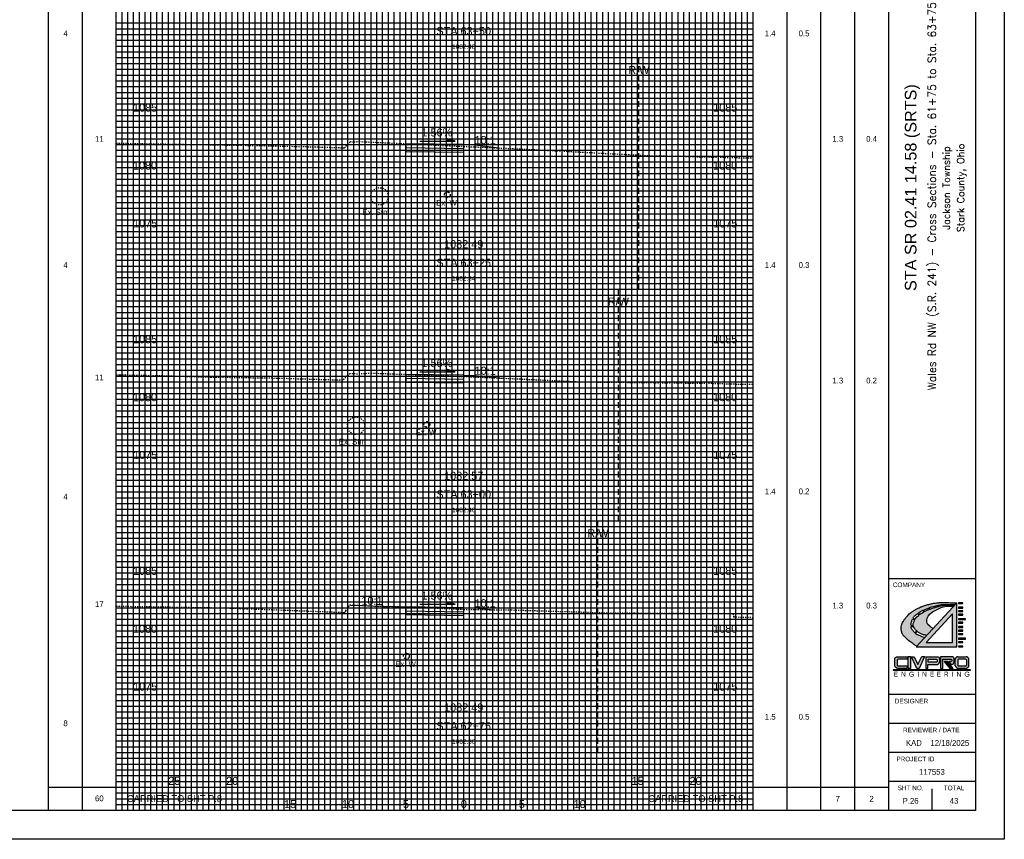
# Model space of a CAD drawing. Header units: feet. Extents: x 510 to 680, y 140 to 250.
# Tile 2 of 3: x 595 to 680, y 140 to 211. Entities that reach past the tile are written whole.
import ezdxf
from ezdxf.enums import TextEntityAlignment as Align

# ---------------------------------------------------------------- set-up
doc = ezdxf.new("R2010")
doc.units = ezdxf.units.FT
doc.header["$MEASUREMENT"] = 0
for name, pattern in [('CENTER2', [1.125, 0.75, -0.125, 0.125, -0.125]), ('DASHED', [0.75, 0.5, -0.25]), ('DASHED2', [0.375, 0.25, -0.125]), ('DGN Style 4', [0.027369, 0.013684, -0.006842, 0, -0.006842]), ('OhDOT_USTN2', [0.11, 0.069, -0.041]), ('OhDOT_USTN5', [0.11, 0.055, -0.055]), ('waterex', [0])]:
    doc.linetypes.add(name, pattern=pattern)
for name, color, linetype in [('CL_P_Construction', 7, 'DGN Style 4'), ('DR_X_Storm_Sewer', 151, 'OhDOT_USTN5'), ('SH_Border', 7, 'Continuous'), ('SH_Data', 7, 'Continuous'), ('SH_Text', 7, 'Continuous'), ('SHT_LOGO_BLACK', 7, 'Continuous'), ('SHT_LOGO_BLUE', 160, 'Continuous'), ('SHT_LOGO_GREY', 9, 'Continuous'), ('UT_X_Water', 133, 'waterex'), ('XS_P_Annotation', 7, 'Continuous'), ('XS_P_Finished_Grade', 3, 'Continuous'), ('XS_P_Pavt_Surface', 251, 'Continuous'), ('XS_P_Subgrade', 4, 'Continuous'), ('XS_P_Text_Info', 7, 'Continuous'), ('XS_X_Ground_Line', 3, 'OhDOT_USTN2')]:
    doc.layers.add(name, color=color, linetype=linetype)
doc.layers.add('RW_X_Right_of_Way', color=7, linetype='Continuous', lineweight=25)
doc.layers.add('SH_Major_Grid_Line', color=254, linetype='Continuous', transparency=0.3)
doc.layers.add('SH_Minor_Grid_Line', color=252, linetype='Continuous', transparency=0.5)
doc.styles.add('Font32', font='simplex.shx', dxfattribs={"width": 0.85})
doc.styles.add('OHDOTSymbols', font='arial.ttf')
doc.styles.add('Slanted-Normal', font='font31.shx', dxfattribs={"height": 0.12})
doc.styles.add('Straight-Normal', font='font30.shx', dxfattribs={"height": 0.1})
doc.styles.add('Straight-Sub Title', font='font30.shx', dxfattribs={"height": 0.17})

msp = doc.modelspace()

# ---------------------------------------------------------------- hatches: boundary and pattern name
at = {"layer": 'SHT_LOGO_BLACK', "linetype": 'Continuous'}
h = msp.add_hatch(color=256, dxfattribs=at)
h.dxf.hatch_style = 1
h.paths.add_polyline_path([(672.243, 158.193, -0.010054), (672.218, 158.216), (672.378, 158.385, 0.071883), (672.43, 158.342, 0.006066), (672.651, 158.213, 0.061249), (672.904, 158.108, 0.038297), (673.201, 158.05), (673.738, 158.63), (673.546, 158.746), (673.463, 158.85), (673.303, 159), (673.246, 159.104), (673.209, 159.212), (673.215, 159.347), (673.24, 159.528), (673.323, 159.714), (673.479, 159.901), (673.691, 160.066), (673.924, 160.201), (674.209, 160.351), (674.436, 160.449), (674.623, 160.506), (674.928, 160.558), (675.358, 160.558), (675.518, 160.555), (675.598, 160.641, -0.000418), (675.372, 160.642, -0.000949), (675.252, 160.643, -0.000351), (674.905, 160.646, 0.00107), (674.791, 160.647, 0.017555), (674.651, 160.643, 0.017743), (674.512, 160.629, 0.003592), (674.495, 160.627), (674.477, 160.708, -0.000594), (674.546, 160.708, 0.000026), (674.804, 160.708, 0.000048), (675.186, 160.708, 0.000037), (675.659, 160.708), (675.785, 160.844, 0.003624), (675.418, 160.865, 0.007413), (675.237, 160.87, 0.000904), (674.646, 160.88, 0.00451), (674.527, 160.88, 0.019073), (674.203, 160.867, 0.017331), (673.849, 160.826, 0.019514), (673.565, 160.772, 0.015338), (673.21, 160.678, 0.012204), (672.868, 160.567, 0.017423), (672.634, 160.475, 0.014015), (672.467, 160.398, 0.009535), (672.228, 160.273, 0.020378), (671.954, 160.108, 0.02598), (671.752, 159.959, 0.027565), (671.615, 159.833, 0.018891), (671.433, 159.631, 0.020789), (671.284, 159.438, 0.020828), (671.152, 159.234, 0.034599), (671.078, 159.085, 0.032145), (671.02, 158.915, 0.062269), (670.989, 158.696, 0.050433), (671.012, 158.424, 0.025118), (671.057, 158.237, 0.057831), (671.09, 158.159, 0.025804), (671.158, 158.053, 0.04348), (671.207, 157.996, 0.002738), (671.294, 157.91, 0.002118), (671.409, 157.801, 0.001598), (671.597, 157.625, 0.006576), (671.643, 157.583, 0.02396), (671.658, 157.571, 0.001113), (671.986, 157.334, 0.009085), (672.11, 157.247, 0.004888), (672.328, 157.105), (673.034, 157.869, -0.03184), (672.886, 157.889, -0.071165), (672.736, 157.943, -0.016789), (672.615, 158.012, 0.028454), (672.543, 158.051, 0.063363), (672.388, 158.101, -0.076313)])
h.paths.add_polyline_path([(672.082, 158.372, 0.001596), (672.009, 158.461, 0.003876), (671.938, 158.546, -0.008255), (671.879, 158.618, -0.047245), (671.847, 158.754, -0.011737), (671.841, 158.805), (672.054, 158.826, 0.028633), (672.085, 158.735, 0.056422), (672.124, 158.663, 0.018655), (672.187, 158.579, 0.019312), (672.254, 158.502, 0.013666), (672.325, 158.431, 0.001157), (672.331, 158.426), (672.172, 158.263, -0.00235)], flags=16)
h.paths.add_polyline_path([(672.037, 158.906), (671.837, 158.898, -0.034829), (671.852, 159.063, -0.018474), (671.878, 159.195, -0.026037), (671.917, 159.328, -0.016666), (671.963, 159.444), (672.157, 159.387, 0.018485), (672.096, 159.254, 0.016487), (672.055, 159.144, 0.075188), (672.031, 159.011, 0.042887)], flags=16)
h.paths.add_polyline_path([(671.999, 159.524, -0.03317), (672.079, 159.659, -0.031166), (672.189, 159.757, -0.008749), (672.396, 159.913, -0.000355), (672.414, 159.926), (672.523, 159.789, 0.002531), (672.422, 159.703, 0.006928), (672.272, 159.569, 0.028635), (672.238, 159.534, 0.152279), (672.202, 159.45)], flags=16)
h.paths.add_polyline_path([(672.773, 159.979, -0.013659), (672.953, 160.082), (672.875, 160.215, 0.040026), (672.682, 160.114, 0.013578), (672.612, 160.068, 0.00319), (672.452, 159.954), (672.56, 159.82, -0.001694), (672.629, 159.877, -0.037477)], flags=16)
h.paths.add_polyline_path([(672.995, 160.104), (672.919, 160.235, -0.011307), (673.061, 160.292, -0.010591), (673.175, 160.333, 0.011749), (673.277, 160.369, 0.016183), (673.345, 160.398), (673.39, 160.285, 0.017905), (673.225, 160.216, 0.011223)], flags=16)
h.paths.add_polyline_path([(673.431, 160.301), (673.388, 160.419, 0.010824), (673.431, 160.442, -0.05835), (673.532, 160.485, -0.01154), (673.644, 160.515, -0.00345), (673.869, 160.568), (673.907, 160.452, 0.012845), (673.692, 160.391, 0.008036), (673.554, 160.345, 0.004709)], flags=16)
h.paths.add_polyline_path([(673.956, 160.466), (673.922, 160.58, -0.000481), (674.07, 160.614, 0.000864), (674.139, 160.629, 0.00468), (674.246, 160.654, -0.006008), (674.428, 160.697), (674.446, 160.618, 0.026281), (674.332, 160.59, 0.019573), (674.219, 160.551, -0.017067), (674.089, 160.505, -0.007865)], flags=16)
h = msp.add_hatch(color=256, dxfattribs=at)
h.dxf.hatch_style = 1
h.paths.add_polyline_path([(675.943, 157.044), (676.325, 157.044), (676.325, 157.118), (675.943, 157.118)])
h.paths.add_polyline_path([(675.943, 157.423), (676.325, 157.423), (676.325, 157.497), (675.943, 157.497)])
h.paths.add_polyline_path([(675.937, 157.732), (676.554, 157.732), (676.554, 157.806), (675.943, 157.806)])
h.paths.add_polyline_path([(675.943, 158.111), (676.325, 158.111), (676.325, 158.185), (675.943, 158.185)])
h.paths.add_polyline_path([(675.943, 158.418), (676.325, 158.418), (676.325, 158.491), (675.943, 158.491)])
h.paths.add_polyline_path([(675.943, 158.727), (676.325, 158.727), (676.325, 158.8), (675.943, 158.8)])
h.paths.add_polyline_path([(675.943, 159.106), (676.325, 159.106), (676.325, 159.179), (675.943, 159.179)])
h.paths.add_polyline_path([(675.937, 159.415), (676.554, 159.415), (676.554, 159.489), (675.943, 159.489)])
h.paths.add_polyline_path([(675.943, 159.795), (676.325, 159.795), (676.325, 159.868), (675.943, 159.868)])
h.paths.add_polyline_path([(675.943, 160.1), (676.325, 160.1), (676.325, 160.174), (675.943, 160.174)])
h.paths.add_polyline_path([(675.943, 160.407), (676.325, 160.407), (676.325, 160.481), (675.943, 160.481)])
h.paths.add_polyline_path([(676.325, 160.786), (676.325, 160.86), (675.943, 160.86), (675.943, 160.786)])
at = {"layer": 'SHT_LOGO_BLUE'}
h = msp.add_hatch(color=256, dxfattribs=at)
h.dxf.hatch_style = 1
h.paths.add_polyline_path([(670.638, 155.91, -0.44246), (670.713, 155.992), (671.502, 155.992), (671.502, 156.206), (670.658, 156.206, 0.436831), (670.427, 155.992), (670.427, 155.421, 0.355742), (670.703, 155.196), (671.492, 155.196), (671.492, 155.407), (670.723, 155.407, -0.466077), (670.638, 155.478)])
h.paths.add_polyline_path([(671.802, 156.21), (671.584, 156.21), (671.584, 155.193), (671.802, 155.2)])
h.paths.add_polyline_path([(672.109, 156.207), (671.867, 156.207), (672.351, 155.198), (672.536, 155.198), (673.012, 156.209), (672.776, 156.209), (672.433, 155.537)])
h.paths.add_polyline_path([(674.284, 155.721), (674.287, 156.032, 0.413942), (674.111, 156.207), (673.117, 156.207), (673.117, 155.194), (673.297, 155.194), (673.297, 155.532), (674.073, 155.532, 0.384335)])
h.paths.add_polyline_path([(673.307, 155.746), (673.307, 155.99), (674.029, 155.99, -0.363757), (674.096, 155.934, -0.087868), (674.096, 155.813, -0.553906), (674.022, 155.746)], flags=16)
h.paths.add_polyline_path([(675.566, 155.739), (675.566, 156.016, 0.37162), (675.403, 156.205), (674.375, 156.205), (674.375, 155.198), (674.586, 155.198), (674.586, 155.99), (675.29, 155.99, -0.38138), (675.351, 155.935), (675.351, 155.835, -0.307867), (675.313, 155.78), (675.091, 155.78), (675.279, 155.554), (675.353, 155.554, 0.37317)])
h.paths.add_polyline_path([(676.594, 156.206), (675.89, 156.206, 0.436831), (675.658, 155.992), (675.658, 155.421, 0.355742), (675.934, 155.196), (676.549, 155.196, 0.355742), (676.825, 155.421), (676.825, 155.992, 0.436831)])
h.paths.add_polyline_path([(676.539, 155.992, -0.386521), (676.614, 155.924), (676.614, 155.478, -0.364185), (676.537, 155.407), (675.954, 155.407, -0.466076), (675.869, 155.478), (675.869, 155.924, -0.386521), (675.944, 155.992)], flags=16)
h = msp.add_hatch(color=256, dxfattribs=at)
h.dxf.hatch_style = 1
h.paths.add_polyline_path([(675.024, 155.781), (674.877, 155.781), (675.369, 155.199), (675.491, 155.199)])
at = {"layer": 'SHT_LOGO_GREY'}
h = msp.add_hatch(color=256, dxfattribs=at)
h.dxf.hatch_style = 1
h.paths.add_polyline_path([(675.785, 160.844), (672.278, 157.052), (675.785, 157.052)])
h.paths.add_polyline_path([(675.413, 157.424), (673.145, 157.424), (675.413, 159.912)], flags=16)
h = msp.add_hatch(color=256, dxfattribs=at)
h.dxf.hatch_style = 1
h.paths.add_polyline_path([(674.858, 155.781), (674.71, 155.781), (675.202, 155.199), (675.325, 155.199)])

# ---------------------------------------------------------------- linework, layer by layer
at = {"layer": 'CL_P_Construction', "linetype": 'CENTER2'}
msp.add_line((633.224, 142.937), (633.224, 247.937), dxfattribs=at)
at = {"layer": 'DR_X_Storm_Sewer'}
for centre in [(625.957, 195.961), (623.924, 176.147)]:
    msp.add_circle(centre, 0.75, dxfattribs=at)
at = {"layer": 'RW_X_Right_of_Way', "linetype": 'DASHED'}
for p, q in [((648.344, 187.937), (648.344, 207.937)), ((646.574, 167.937), (646.574, 187.937)), ((644.814, 147.937), (644.814, 167.937))]:
    msp.add_line(p, q, dxfattribs=at)
at = {"layer": 'SH_Border'}
for p, q in [((679.892, 250.437), (679.892, 140.437)), ((669.892, 247.937), (669.892, 142.937)), ((677.392, 247.937), (677.392, 142.937)), ((677.392, 162.937), (669.892, 162.937)), ((677.392, 152.937), (669.892, 152.937)), ((677.392, 150.437), (669.892, 150.437)), ((677.392, 147.937), (669.892, 147.937)), ((677.392, 145.437), (669.892, 145.437)), ((673.642, 144.789), (673.642, 142.937)), ((677.392, 142.937), (512.392, 142.937)), ((679.892, 140.437), (509.892, 140.437))]:
    msp.add_line(p, q, dxfattribs=at)
at = {"layer": 'SH_Data', "color": 7, "linetype": 'Continuous'}
for p, q in [((597.392, 142.937), (597.392, 247.937)), ((603.224, 142.937), (603.224, 247.937)), ((658.224, 142.937), (658.224, 247.937)), ((664.058, 142.937), (664.058, 247.937)), ((600.308, 142.937), (600.308, 246.687)), ((661.142, 142.937), (661.142, 246.687)), ((666.975, 142.937), (666.975, 246.687)), ((597.392, 144.937), (603.224, 144.937)), ((603.224, 144.937), (613.224, 144.937)), ((613.224, 142.937), (613.224, 144.937)), ((648.224, 144.937), (658.224, 144.937)), ((658.224, 144.937), (669.892, 144.937))]:
    msp.add_line(p, q, dxfattribs=at)
msp.add_lwpolyline([(648.224, 142.937), (648.224, 144.937)], dxfattribs=at)
at = {"layer": 'SH_Major_Grid_Line', "color": 254, "linetype": 'Continuous'}
for p, q in [((608.224, 142.937), (608.224, 247.937)), ((613.224, 142.937), (613.224, 247.937)), ((618.224, 142.937), (618.224, 247.937)), ((623.224, 142.937), (623.224, 247.937)), ((628.224, 142.937), (628.224, 247.937)), ((633.224, 142.937), (633.224, 247.937)), ((638.224, 142.937), (638.224, 247.937)), ((643.224, 142.937), (643.224, 247.937)), ((648.224, 142.937), (648.224, 247.937)), ((653.224, 142.937), (653.224, 247.937)), ((603.224, 207.937), (658.224, 207.937)), ((603.224, 202.937), (658.224, 202.937)), ((603.224, 197.937), (658.224, 197.937)), ((603.224, 192.937), (658.224, 192.937)), ((603.224, 187.937), (658.224, 187.937)), ((603.224, 182.937), (658.224, 182.937)), ((603.224, 177.937), (658.224, 177.937)), ((603.224, 172.937), (658.224, 172.937)), ((603.224, 167.937), (658.224, 167.937)), ((603.224, 162.937), (658.224, 162.937)), ((603.224, 157.937), (658.224, 157.937)), ((603.224, 152.937), (658.224, 152.937)), ((603.224, 147.937), (658.224, 147.937))]:
    msp.add_line(p, q, dxfattribs=at)
at = {"layer": 'SH_Minor_Grid_Line', "color": 252, "linetype": 'Continuous'}
for p, q in [((603.724, 142.937), (603.724, 247.937)), ((604.224, 142.937), (604.224, 247.937)), ((604.724, 142.937), (604.724, 247.937)), ((605.224, 142.937), (605.224, 247.937)), ((605.724, 142.937), (605.724, 247.937)), ((606.224, 142.937), (606.224, 247.937)), ((606.724, 142.937), (606.724, 247.937)), ((607.224, 142.937), (607.224, 247.937)), ((607.724, 142.937), (607.724, 247.937)), ((608.724, 142.937), (608.724, 247.937)), ((609.224, 142.937), (609.224, 247.937)), ((609.724, 142.937), (609.724, 247.937)), ((610.224, 142.937), (610.224, 247.937)), ((610.724, 142.937), (610.724, 247.937)), ((611.224, 142.937), (611.224, 247.937)), ((611.724, 142.937), (611.724, 247.937)), ((612.224, 142.937), (612.224, 247.937)), ((612.724, 142.937), (612.724, 247.937)), ((613.724, 142.937), (613.724, 247.937)), ((614.224, 142.937), (614.224, 247.937)), ((614.724, 142.937), (614.724, 247.937)), ((615.224, 142.937), (615.224, 247.937)), ((615.724, 142.937), (615.724, 247.937)), ((616.224, 142.937), (616.224, 247.937)), ((616.724, 142.937), (616.724, 247.937)), ((617.224, 142.937), (617.224, 247.937)), ((617.724, 142.937), (617.724, 247.937)), ((618.724, 142.937), (618.724, 247.937)), ((619.224, 142.937), (619.224, 247.937)), ((619.724, 142.937), (619.724, 247.937)), ((620.224, 142.937), (620.224, 247.937)), ((620.724, 142.937), (620.724, 247.937)), ((621.224, 142.937), (621.224, 247.937)), ((621.724, 142.937), (621.724, 247.937)), ((622.224, 142.937), (622.224, 247.937)), ((622.724, 142.937), (622.724, 247.937)), ((623.724, 142.937), (623.724, 247.937)), ((624.224, 142.937), (624.224, 247.937)), ((624.724, 142.937), (624.724, 247.937)), ((625.224, 142.937), (625.224, 247.937)), ((625.724, 142.937), (625.724, 247.937)), ((626.224, 142.937), (626.224, 247.937)), ((626.724, 142.937), (626.724, 247.937)), ((627.224, 142.937), (627.224, 247.937)), ((627.724, 142.937), (627.724, 247.937)), ((628.724, 142.937), (628.724, 247.937)), ((629.224, 142.937), (629.224, 247.937)), ((629.724, 142.937), (629.724, 247.937)), ((630.224, 142.937), (630.224, 247.937)), ((630.724, 142.937), (630.724, 247.937)), ((631.224, 142.937), (631.224, 247.937)), ((631.724, 142.937), (631.724, 247.937)), ((632.224, 142.937), (632.224, 247.937)), ((632.724, 142.937), (632.724, 247.937)), ((633.724, 142.937), (633.724, 247.937)), ((634.224, 142.937), (634.224, 247.937)), ((634.724, 142.937), (634.724, 247.937)), ((635.224, 142.937), (635.224, 247.937)), ((635.724, 142.937), (635.724, 247.937)), ((636.224, 142.937), (636.224, 247.937)), ((636.724, 142.937), (636.724, 247.937)), ((637.224, 142.937), (637.224, 247.937)), ((637.724, 142.937), (637.724, 247.937)), ((638.724, 142.937), (638.724, 247.937)), ((639.224, 142.937), (639.224, 247.937)), ((639.724, 142.937), (639.724, 247.937)), ((640.224, 142.937), (640.224, 247.937)), ((640.724, 142.937), (640.724, 247.937)), ((641.224, 142.937), (641.224, 247.937)), ((641.724, 142.937), (641.724, 247.937)), ((642.224, 142.937), (642.224, 247.937)), ((642.724, 142.937), (642.724, 247.937)), ((643.724, 142.937), (643.724, 247.937)), ((644.224, 142.937), (644.224, 247.937)), ((644.724, 142.937), (644.724, 247.937)), ((645.224, 142.937), (645.224, 247.937)), ((645.724, 142.937), (645.724, 247.937)), ((646.224, 142.937), (646.224, 247.937)), ((646.724, 142.937), (646.724, 247.937)), ((647.224, 142.937), (647.224, 247.937)), ((647.724, 142.937), (647.724, 247.937)), ((648.724, 142.937), (648.724, 247.937)), ((649.224, 142.937), (649.224, 247.937)), ((649.724, 142.937), (649.724, 247.937)), ((650.224, 142.937), (650.224, 247.937)), ((650.724, 142.937), (650.724, 247.937)), ((651.224, 142.937), (651.224, 247.937)), ((651.724, 142.937), (651.724, 247.937)), ((652.224, 142.937), (652.224, 247.937)), ((652.724, 142.937), (652.724, 247.937)), ((653.724, 142.937), (653.724, 247.937)), ((654.224, 142.937), (654.224, 247.937)), ((654.724, 142.937), (654.724, 247.937)), ((655.224, 142.937), (655.224, 247.937)), ((655.724, 142.937), (655.724, 247.937)), ((656.224, 142.937), (656.224, 247.937)), ((656.724, 142.937), (656.724, 247.937)), ((657.224, 142.937), (657.224, 247.937)), ((657.724, 142.937), (657.724, 247.937)), ((603.224, 210.937), (658.224, 210.937)), ((603.224, 210.437), (658.224, 210.437)), ((603.224, 209.937), (658.224, 209.937)), ((603.224, 209.437), (658.224, 209.437)), ((603.224, 208.937), (658.224, 208.937)), ((603.224, 208.437), (658.224, 208.437)), ((603.224, 207.437), (658.224, 207.437)), ((603.224, 206.937), (658.224, 206.937)), ((603.224, 206.437), (658.224, 206.437)), ((603.224, 205.937), (658.224, 205.937)), ((603.224, 205.437), (658.224, 205.437)), ((603.224, 204.937), (658.224, 204.937)), ((603.224, 204.437), (658.224, 204.437)), ((603.224, 203.937), (658.224, 203.937)), ((603.224, 203.437), (658.224, 203.437)), ((603.224, 202.437), (658.224, 202.437)), ((603.224, 201.937), (658.224, 201.937)), ((603.224, 201.437), (658.224, 201.437)), ((603.224, 200.937), (658.224, 200.937)), ((603.224, 200.437), (658.224, 200.437)), ((603.224, 199.937), (658.224, 199.937)), ((603.224, 199.437), (658.224, 199.437)), ((603.224, 198.937), (658.224, 198.937)), ((603.224, 198.437), (658.224, 198.437)), ((603.224, 197.437), (658.224, 197.437)), ((603.224, 196.937), (658.224, 196.937)), ((603.224, 196.437), (658.224, 196.437)), ((603.224, 195.937), (658.224, 195.937)), ((603.224, 195.437), (658.224, 195.437)), ((603.224, 194.937), (658.224, 194.937)), ((603.224, 194.437), (658.224, 194.437)), ((603.224, 193.937), (658.224, 193.937)), ((603.224, 193.437), (658.224, 193.437)), ((603.224, 192.437), (658.224, 192.437)), ((603.224, 191.937), (658.224, 191.937)), ((603.224, 191.437), (658.224, 191.437)), ((603.224, 190.937), (658.224, 190.937)), ((603.224, 190.437), (658.224, 190.437)), ((603.224, 189.937), (658.224, 189.937)), ((603.224, 189.437), (658.224, 189.437)), ((603.224, 188.937), (658.224, 188.937)), ((603.224, 188.437), (658.224, 188.437)), ((603.224, 187.437), (658.224, 187.437)), ((603.224, 186.937), (658.224, 186.937)), ((603.224, 186.437), (658.224, 186.437)), ((603.224, 185.937), (658.224, 185.937)), ((603.224, 185.437), (658.224, 185.437)), ((603.224, 184.937), (658.224, 184.937)), ((603.224, 184.437), (658.224, 184.437)), ((603.224, 183.937), (658.224, 183.937)), ((603.224, 183.437), (658.224, 183.437)), ((603.224, 182.437), (658.224, 182.437)), ((603.224, 181.937), (658.224, 181.937)), ((603.224, 181.437), (658.224, 181.437)), ((603.224, 180.937), (658.224, 180.937)), ((603.224, 180.437), (658.224, 180.437)), ((603.224, 179.937), (658.224, 179.937)), ((603.224, 179.437), (658.224, 179.437)), ((603.224, 178.937), (658.224, 178.937)), ((603.224, 178.437), (658.224, 178.437)), ((603.224, 177.437), (658.224, 177.437)), ((603.224, 176.937), (658.224, 176.937)), ((603.224, 176.437), (658.224, 176.437)), ((603.224, 175.937), (658.224, 175.937)), ((603.224, 175.437), (658.224, 175.437)), ((603.224, 174.937), (658.224, 174.937)), ((603.224, 174.437), (658.224, 174.437)), ((603.224, 173.937), (658.224, 173.937)), ((603.224, 173.437), (658.224, 173.437)), ((603.224, 172.437), (658.224, 172.437)), ((603.224, 171.937), (658.224, 171.937)), ((603.224, 171.437), (658.224, 171.437)), ((603.224, 170.937), (658.224, 170.937)), ((603.224, 170.437), (658.224, 170.437)), ((603.224, 169.937), (658.224, 169.937)), ((603.224, 169.437), (658.224, 169.437)), ((603.224, 168.937), (658.224, 168.937)), ((603.224, 168.437), (658.224, 168.437)), ((603.224, 167.437), (658.224, 167.437)), ((603.224, 166.937), (658.224, 166.937)), ((603.224, 166.437), (658.224, 166.437)), ((603.224, 165.937), (658.224, 165.937)), ((603.224, 165.437), (658.224, 165.437)), ((603.224, 164.937), (658.224, 164.937)), ((603.224, 164.437), (658.224, 164.437)), ((603.224, 163.937), (658.224, 163.937)), ((603.224, 163.437), (658.224, 163.437)), ((603.224, 162.437), (658.224, 162.437)), ((603.224, 161.937), (658.224, 161.937)), ((603.224, 161.437), (658.224, 161.437)), ((603.224, 160.937), (658.224, 160.937)), ((603.224, 160.437), (658.224, 160.437)), ((603.224, 159.937), (658.224, 159.937)), ((603.224, 159.437), (658.224, 159.437)), ((603.224, 158.937), (658.224, 158.937)), ((603.224, 158.437), (658.224, 158.437)), ((603.224, 157.437), (658.224, 157.437)), ((603.224, 156.937), (658.224, 156.937)), ((603.224, 156.437), (658.224, 156.437)), ((603.224, 155.937), (658.224, 155.937)), ((603.224, 155.437), (658.224, 155.437)), ((603.224, 154.937), (658.224, 154.937)), ((603.224, 154.437), (658.224, 154.437)), ((603.224, 153.937), (658.224, 153.937)), ((603.224, 153.437), (658.224, 153.437)), ((603.224, 152.437), (658.224, 152.437)), ((603.224, 151.937), (658.224, 151.937)), ((603.224, 151.437), (658.224, 151.437)), ((603.224, 150.937), (658.224, 150.937)), ((603.224, 150.437), (658.224, 150.437)), ((603.224, 149.937), (658.224, 149.937)), ((603.224, 149.437), (658.224, 149.437)), ((603.224, 148.937), (658.224, 148.937)), ((603.224, 148.437), (658.224, 148.437)), ((603.224, 147.437), (658.224, 147.437)), ((603.224, 146.937), (658.224, 146.937)), ((603.224, 146.437), (658.224, 146.437)), ((603.224, 145.937), (658.224, 145.937)), ((603.224, 145.437), (658.224, 145.437)), ((603.224, 144.937), (658.224, 144.937)), ((603.224, 144.437), (658.224, 144.437)), ((603.224, 143.937), (658.224, 143.937)), ((603.224, 143.437), (658.224, 143.437))]:
    msp.add_line(p, q, dxfattribs=at)
at = {"layer": 'SHT_LOGO_BLACK'}
for p, q in [((672.414, 159.926, -4063.576), (672.523, 159.789, -4063.576)), ((672.452, 159.954, -4063.576), (672.56, 159.82, -4063.576)), ((672.875, 160.215, -4063.576), (672.953, 160.082, -4063.576)), ((672.919, 160.235, -4063.576), (672.995, 160.104, -4063.576))]:
    msp.add_line(p, q, dxfattribs=at)
for points in [[(672.328, 157.105, -0.004888), (672.11, 157.247, -0.009085), (671.986, 157.334, -0.001113), (671.658, 157.571, -0.02396), (671.643, 157.583, -0.006576), (671.597, 157.625, -0.001598), (671.409, 157.801, -0.002118), (671.294, 157.91, -0.002738), (671.207, 157.996, -0.04348), (671.158, 158.053, -0.025804), (671.09, 158.159, -0.057831), (671.057, 158.237, -0.025118), (671.012, 158.424, -0.050433), (670.989, 158.696, -0.062269), (671.02, 158.915, -0.032145), (671.078, 159.085, -0.034599), (671.152, 159.234, -0.020828), (671.284, 159.438, -0.020789), (671.433, 159.631, -0.018891), (671.615, 159.833, -0.027565), (671.752, 159.959, -0.02598), (671.954, 160.108, -0.020378), (672.228, 160.273, -0.009535), (672.467, 160.398, -0.014015), (672.634, 160.475, -0.017423), (672.868, 160.567, -0.012204), (673.21, 160.678, -0.015338), (673.565, 160.772, -0.019514), (673.849, 160.826, -0.017331), (674.203, 160.867, -0.019073), (674.527, 160.88, -0.00451), (674.646, 160.88, -0.000904), (675.237, 160.87, -0.007413), (675.418, 160.865, -0.003624), (675.785, 160.844)], [(673.922, 160.58, -0.0002), (673.935, 160.583, -0.000438), (674.07, 160.614, 0.000864), (674.139, 160.629, 0.00468), (674.246, 160.654, -0.004072), (674.369, 160.683, -0.008774), (674.428, 160.696, -0.040254)], [(674.477, 160.705, -0.03869), (674.518, 160.708, -0.000239), (674.546, 160.708, 0.000026), (674.804, 160.708, 0.000048), (675.186, 160.708, 0.000037), (675.659, 160.708)], [(671.999, 159.524, -0.024038), (672.055, 159.623, -0.06415), (672.11, 159.689, -0.021969), (672.189, 159.757, -0.008749), (672.396, 159.913, -0.000355), (672.414, 159.926, -0.013578)], [(672.452, 159.954, -0.00319), (672.612, 160.068, -0.013578), (672.682, 160.114, -0.029845), (672.825, 160.192, -0.004092), (672.875, 160.215, -0.010591)], [(672.56, 159.82, -0.000639), (672.586, 159.842, -0.009297), (672.659, 159.901, -0.029225), (672.773, 159.979, -0.013659), (672.953, 160.082, -0.011561)], [(672.919, 160.235, -0.011307), (673.061, 160.292, -0.010591), (673.175, 160.333, 0.011749), (673.277, 160.369, 0.016183), (673.345, 160.398, -0.05835)], [(672.995, 160.104, -0.011223), (673.225, 160.216, -0.017453), (673.386, 160.284, -0.000163), (673.39, 160.285, -0.008036)], [(673.388, 160.419, 0.010824), (673.431, 160.442, -0.05835), (673.532, 160.485, -0.01154), (673.644, 160.515, -0.00345), (673.869, 160.568, -0.000438)], [(673.431, 160.301, -0.004709), (673.554, 160.345, -0.008036), (673.692, 160.391, -0.011799), (673.89, 160.448, 0.001031), (673.907, 160.453, 0.017067)], [(673.956, 160.466, 0.007865), (674.089, 160.505, 0.017067), (674.219, 160.551, -0.019573), (674.332, 160.59, -0.0202), (674.42, 160.613, -0.005656), (674.446, 160.618, -0.017743)], [(674.495, 160.627, -0.003592), (674.512, 160.629, -0.017743), (674.651, 160.643, -0.017555), (674.791, 160.647, -0.00107), (674.905, 160.646, 0.000351), (675.252, 160.643, 0.000949), (675.372, 160.642, 0.000418), (675.598, 160.641)], [(671.837, 158.898, -0.015908), (671.839, 158.955, -0.022838), (671.852, 159.063, -0.018474), (671.878, 159.195, -0.026037), (671.917, 159.328, -0.016666), (671.963, 159.444, -0.03409)], [(672.037, 158.906, -0.042886), (672.031, 159.011, -0.075188), (672.055, 159.144, -0.016487), (672.096, 159.254, -0.015544), (672.147, 159.366, -0.001651), (672.157, 159.387, -0.053806)], [(672.191, 159.454, -0.004266), (672.22, 159.507, -0.053806), (672.238, 159.534, -0.028635), (672.272, 159.569, -0.006928), (672.422, 159.703, -0.002531), (672.523, 159.789, -0.009297)], [(672.172, 158.263, -0.010823), (672.149, 158.291, -0.001747), (672.082, 158.372, 0.001596), (672.009, 158.461, 0.003876), (671.938, 158.546, -0.006206), (671.894, 158.6, -0.097322), (671.872, 158.641, -0.038974), (671.847, 158.754, -0.011737), (671.841, 158.805, -0.026776)], [(672.331, 158.426, -0.001157), (672.325, 158.431, -0.013666), (672.254, 158.502, -0.019312), (672.187, 158.579, -0.018655), (672.124, 158.663, -0.056422), (672.085, 158.735, -0.028633), (672.054, 158.826, -0.064453)], [(673.034, 157.869, -0.03184), (672.886, 157.889, -0.071165), (672.736, 157.943, -0.016789), (672.615, 158.012, 0.028454), (672.543, 158.051, 0.050722), (672.42, 158.094, -0.071433), (672.334, 158.128, -0.049376), (672.243, 158.193, -0.010054), (672.218, 158.216, -0.001747)], [(673.201, 158.05, -0.038297), (672.904, 158.108, -0.061249), (672.651, 158.213, -0.006066), (672.43, 158.342, -0.040776), (672.399, 158.365, -0.003974), (672.377, 158.384, -0.013666)]]:
    msp.add_lwpolyline(points, format="xyb", dxfattribs=at)
at = {"layer": 'SHT_LOGO_BLACK', "elevation": -4063.576}
for points in [[(674.428, 160.696), (674.446, 160.618)], [(674.477, 160.705), (674.495, 160.627)], [(673.738, 158.63), (673.546, 158.746), (673.463, 158.85), (673.303, 159), (673.246, 159.104), (673.209, 159.212), (673.215, 159.347), (673.24, 159.528), (673.323, 159.714), (673.479, 159.901), (673.691, 160.066), (673.924, 160.201), (674.209, 160.351), (674.436, 160.449), (674.623, 160.506), (674.928, 160.558), (675.358, 160.558), (675.518, 160.555)], [(673.345, 160.398), (673.39, 160.285)], [(673.388, 160.419), (673.431, 160.301)], [(673.869, 160.568), (673.907, 160.453)], [(673.922, 160.58), (673.956, 160.466)], [(671.963, 159.444), (672.157, 159.387)], [(671.999, 159.524), (672.191, 159.454)], [(671.837, 158.898), (672.037, 158.906)], [(671.841, 158.805), (672.054, 158.826)], [(672.172, 158.263), (672.331, 158.426)], [(672.218, 158.216), (672.377, 158.384)]]:
    msp.add_lwpolyline(points, dxfattribs=at)
at = {"layer": 'SHT_LOGO_BLACK', "linetype": 'Continuous', "elevation": -4063.576}
for points in [[(675.943, 160.786), (676.325, 160.786), (676.325, 160.86), (675.943, 160.86)], [(675.943, 160.407), (676.325, 160.407), (676.325, 160.481), (675.943, 160.481)], [(675.943, 160.1), (676.325, 160.1), (676.325, 160.174), (675.943, 160.174)], [(675.943, 159.795), (676.325, 159.795), (676.325, 159.868), (675.943, 159.868)], [(675.937, 159.415), (676.554, 159.415), (676.554, 159.489), (675.943, 159.489)], [(675.943, 159.106), (676.325, 159.106), (676.325, 159.179), (675.943, 159.179)], [(675.943, 158.727), (676.325, 158.727), (676.325, 158.8), (675.943, 158.8)], [(675.943, 158.418), (676.325, 158.418), (676.325, 158.491), (675.943, 158.491)], [(675.943, 158.111), (676.325, 158.111), (676.325, 158.185), (675.943, 158.185)], [(675.937, 157.732), (676.554, 157.732), (676.554, 157.806), (675.943, 157.806)], [(675.943, 157.423), (676.325, 157.423), (676.325, 157.497), (675.943, 157.497)], [(675.943, 157.044), (676.325, 157.044), (676.325, 157.118), (675.943, 157.118)]]:
    msp.add_lwpolyline(points, close=True, dxfattribs=at)
at = {"layer": 'SHT_LOGO_BLACK'}
msp.add_lwpolyline([(670.306, 155.045), (676.975, 155.045), (676.975, 155.074), (670.308, 155.074)], close=True, dxfattribs=at)
at = {"layer": 'SHT_LOGO_BLUE'}
for p, q in [((675.658, 155.421), (675.658, 155.992)), ((675.869, 155.924), (675.869, 155.478)), ((675.89, 156.206), (676.594, 156.206)), ((676.539, 155.992), (675.944, 155.992)), ((676.614, 155.924), (676.614, 155.478)), ((676.825, 155.421), (676.825, 155.992)), ((676.549, 155.196), (675.934, 155.196)), ((675.954, 155.407), (676.529, 155.407))]:
    msp.add_line(p, q, dxfattribs=at)
for points in [[(670.723, 155.407), (671.492, 155.407), (671.492, 155.196), (670.703, 155.196, -0.355742), (670.427, 155.421), (670.427, 155.992, -0.436831), (670.658, 156.206), (671.502, 156.206), (671.502, 155.992), (670.713, 155.992, 0.386521), (670.638, 155.924), (670.638, 155.478, 0.466077), (670.723, 155.407, -0.087106)], [(673.117, 156.207), (674.111, 156.207, -0.413942), (674.287, 156.032), (674.284, 155.721)], [(674.022, 155.746), (673.307, 155.746), (673.307, 155.99), (674.029, 155.99, -0.363757), (674.096, 155.934, -0.087868), (674.096, 155.813, -0.553906), (674.022, 155.746, 0.590972)], [(674.375, 155.198), (674.586, 155.198), (674.586, 155.99), (675.29, 155.99, -0.38138), (675.351, 155.935), (675.351, 155.835, -0.307867), (675.313, 155.78), (675.091, 155.78), (675.279, 155.554), (675.353, 155.554, 0.37317), (675.566, 155.739), (675.566, 156.016, 0.37162), (675.403, 156.205), (674.375, 156.205), (674.375, 155.198)]]:
    msp.add_lwpolyline(points, format="xyb", dxfattribs=at)
for points in [[(671.584, 155.193), (671.584, 156.21), (671.802, 156.21), (671.802, 155.2)], [(671.867, 156.207), (672.109, 156.207), (672.433, 155.537), (672.776, 156.209), (673.012, 156.209), (672.536, 155.198), (672.351, 155.198)]]:
    msp.add_lwpolyline(points, close=True, dxfattribs=at)
for points in [[(673.117, 156.207), (673.117, 155.194), (673.297, 155.194), (673.297, 155.532), (674.073, 155.532)], [(675.024, 155.781), (674.877, 155.781), (675.369, 155.199), (675.491, 155.199), (675.024, 155.781)]]:
    msp.add_lwpolyline(points, dxfattribs=at)
for centre, radius, start, end in [((674.073, 155.743), 0.211, 270, 354.09413), ((675.873, 155.992), 0.215, 85.61121, 180), ((675.944, 155.917), 0.0752, 90, 174.53019), ((676.539, 155.917), 0.0752, 5.46981, 90), ((676.61, 155.992), 0.215, 360, 94.38879), ((675.934, 155.478), 0.281, 191.66957, 270), ((675.942, 155.478), 0.0725, 180, 279.95648), ((676.533, 155.489), 0.0817, 267.17931, 352.86421), ((676.549, 155.478), 0.281, 270, 348.33043)]:
    msp.add_arc(centre, radius, start, end, dxfattribs=at)
at = {"layer": 'SHT_LOGO_GREY', "elevation": -4063.576}
msp.add_lwpolyline([(672.278, 157.052), (675.785, 157.052), (675.785, 160.844), (672.278, 157.052)], dxfattribs=at)
msp.add_lwpolyline([(673.145, 157.424), (675.413, 157.424), (675.413, 159.912)], close=True, dxfattribs=at)
at = {"layer": 'SHT_LOGO_GREY'}
msp.add_lwpolyline([(674.858, 155.781), (674.71, 155.781), (675.202, 155.199), (675.325, 155.199), (674.858, 155.781)], dxfattribs=at)
at = {"layer": 'UT_X_Water', "linetype": 'DASHED2'}
for centre in [(631.807, 196.091), (630.04, 176.269), (628.274, 156.257)]:
    msp.add_circle(centre, 0.25, dxfattribs=at)
at = {"layer": 'XS_P_Annotation', "color": 7, "linetype": 'Continuous', "lineweight": -3}
for p, q in [((629.437, 200.728), (632.498, 200.728)), ((632.498, 200.728), (631.734, 200.95)), ((631.734, 200.95), (631.734, 200.728)), ((629.437, 180.808), (632.498, 180.808)), ((632.498, 180.808), (631.734, 181.03)), ((631.734, 181.03), (631.734, 180.808)), ((629.437, 160.728), (632.498, 160.728)), ((632.498, 160.728), (631.734, 160.95)), ((631.734, 160.95), (631.734, 160.728))]:
    msp.add_line(p, q, dxfattribs=at)
for points in [[(632.498, 200.728), (631.734, 200.728), (631.734, 200.95)], [(632.498, 180.808), (631.734, 180.808), (631.734, 181.03)], [(632.498, 160.728), (631.734, 160.728), (631.734, 160.95)]]:
    msp.add_solid(points, dxfattribs=at)
at = {"layer": 'XS_P_Finished_Grade'}
for p, q in [((633.224, 200.427), (634.224, 200.411)), ((634.224, 200.411), (636.224, 200.137)), ((633.224, 180.507), (634.224, 180.491)), ((634.224, 180.491), (636.586, 180.255)), ((623.451, 160.643), (628.224, 160.505)), ((633.224, 160.437), (634.224, 160.421)), ((634.224, 160.421), (635.815, 160.262))]:
    msp.add_line(p, q, dxfattribs=at)
at = {"layer": 'XS_P_Pavt_Surface'}
for points in [[(633.224, 200.427), (628.224, 200.505), (628.224, 200.172), (633.224, 200.094)], [(633.224, 180.507), (628.224, 180.585), (628.224, 180.252), (633.224, 180.174)], [(633.224, 160.427), (628.224, 160.505), (628.224, 160.172), (633.224, 160.094)]]:
    msp.add_lwpolyline(points, close=True, dxfattribs=at)
at = {"layer": 'XS_P_Subgrade'}
for points in [[(628.224, 200.172), (628.224, 199.839), (633.224, 199.761), (633.224, 200.094)], [(628.224, 180.252), (628.224, 179.919), (633.224, 179.841), (633.224, 180.174)], [(628.224, 160.172), (628.224, 159.839), (633.224, 159.761), (633.224, 160.094)]]:
    msp.add_lwpolyline(points, dxfattribs=at)
at = {"layer": 'XS_X_Ground_Line'}
for points in [[(603.224, 200.557), (604.617, 200.526), (608.349, 200.467), (615.549, 200.345), (621.199, 200.209), (622.946, 200.149), (623.427, 200.681), (623.751, 200.665), (624.188, 200.691), (633.224, 200.275), (638.858, 200.016), (645.235, 199.679), (649.646, 199.454), (651.159, 199.437), (658.224, 199.266)], [(603.224, 180.55), (603.552, 180.543), (606.712, 180.491), (611.399, 180.354), (617.088, 180.268), (621.674, 180.129), (622.837, 180.12), (623.139, 180.457), (623.209, 180.449), (623.364, 180.672), (624.165, 180.635), (625.221, 180.698), (633.224, 180.401), (638.224, 180.184), (643.149, 179.945), (654.695, 179.812), (657.266, 179.736), (658.224, 179.729)], [(603.224, 160.575), (612.675, 160.42), (615.796, 160.303), (622.9, 160.03), (622.98, 160.095), (623.038, 160.178), (623.389, 160.68), (626.508, 160.536), (626.882, 160.558), (630.529, 160.423), (633.224, 160.292), (637.312, 160.245), (645.693, 159.996), (645.693, 159.996), (656.464, 159.923), (656.515, 159.645), (658.224, 159.601)]]:
    msp.add_lwpolyline(points, dxfattribs=at)

# ---------------------------------------------------------------- texts
at = {"layer": 'DR_X_Storm_Sewer', "char_height": 0.5, "width": 4.98768, "attachment_point": 1, "style": 'Straight-Normal'}
for insert in [(624.473, 194.839), (622.439, 175.025)]:
    msp.add_mtext('Ex. Stm', dxfattribs=dict(at, insert=insert))
at = {"layer": 'SH_Data', "color": 7, "linetype": 'Continuous', "style": 'Straight-Normal'}
msp.add_text('COMPANY', height=0.4, dxfattribs=at).set_placement((671.665, 162.613), align=Align.TOP_CENTER)
for s, height, p in [('DESIGNER', 0.4, (671.875, 152.374)), ('REVIEWER / DATE', 0.4, (673.586, 149.874)), ('PROJECT ID', 0.4, (672.217, 147.374)), ('SHT NO.', 0.4, (671.804, 144.874)), ('TOTAL', 0.4, (675.554, 144.874)), ('CARRIED TO SHT P.8', 0.6, (608.256, 143.952)), ('CARRIED TO SHT P.8', 0.6, (653.256, 143.952))]:
    msp.add_text(s, height=height, dxfattribs=at).set_placement(p, align=Align.MIDDLE_CENTER)
at = {"layer": 'SH_Data', "linetype": 'Continuous', "style": 'Straight-Sub Title'}
for s, p in [('KAD', (672.088, 148.758)), ('12/18/2025', (675.191, 148.758)), ('117553', (673.642, 146.258)), ('P.26', (671.804, 143.758)), ('43', (675.554, 143.758))]:
    msp.add_text(s, height=0.5, dxfattribs=at).set_placement(p, align=Align.MIDDLE_CENTER)
at = {"layer": 'SH_Data', "color": 7, "linetype": 'Continuous', "char_height": 0.7, "attachment_point": 5, "line_spacing_factor": 0.728571, "style": 'Straight-Normal'}
for s, insert in [('{\\H0.71429x;4}', (598.85, 210.028)), ('{\\H0.71429x;1.4}', (659.684, 210.028)), ('{\\H0.71429x;0.5}', (662.602, 210.028)), ('{\\H0.71429x;11}', (601.766, 200.918)), ('{\\H0.71429x;1.3}', (665.517, 200.918)), ('{\\H0.71429x;0.4}', (668.434, 200.918)), ('{\\H0.71429x;4}', (598.85, 190.028)), ('{\\H0.71429x;1.4}', (659.684, 190.028)), ('{\\H0.71429x;0.3}', (662.602, 190.028)), ('{\\H0.71429x;11}', (601.766, 180.318)), ('{\\H0.71429x;1.3}', (665.517, 180.049)), ('{\\H0.71429x;0.2}', (668.434, 180.049)), ('{\\H0.71429x;4}', (598.85, 170.028)), ('{\\H0.71429x;1.4}', (659.684, 170.48)), ('{\\H0.71429x;0.2}', (662.602, 170.48)), ('{\\H0.71429x;17}', (601.766, 160.741)), ('{\\H0.71429x;1.3}', (665.517, 160.617)), ('{\\H0.71429x;0.3}', (668.434, 160.617)), ('{\\H0.71429x;8}', (598.85, 150.451)), ('{\\H0.71429x;1.5}', (659.684, 151.015)), ('{\\H0.71429x;0.5}', (662.602, 151.015)), ('{\\H0.71429x;60}', (601.766, 143.967)), ('{\\H0.71429x;7}', (665.517, 143.937)), ('{\\H0.71429x;2}', (668.433, 143.937))]:
    msp.add_mtext(s, dxfattribs=dict(at, insert=insert))
at = {"layer": 'SH_Text', "linetype": 'Continuous'}
for s, height, style, p in [('Wales Rd NW (S.R. 241) - Cross Sections - Sta. 61+75 to Sta. 63+75', 0.7, 'Font32', (673.642, 196.687)), ('STA SR 02.41 14.58 (SRTS)', 1, 'OHDOTSymbols', (671.808, 196.713, -565.927)), ('Jackson Township', 0.6, 'Font32', (674.881, 196.687, -565.927)), ('Stark County, Ohio', 0.6, 'Font32', (676.119, 196.687, -1131.854))]:
    msp.add_text(s, height=height, rotation=90, dxfattribs=dict(at, style=style)).set_placement(p, align=Align.MIDDLE_CENTER)
at = {"layer": 'SHT_LOGO_BLACK', "linetype": 'Continuous', "style": 'OHDOTSymbols'}
for s, width, p in [('E', 0.7, (670.535, 154.699, 13.003)), ('N', 0.8, (671.183, 154.699, 13.003)), ('G', 0.8, (671.886, 154.699, 13.003)), ('I', 0.7, (672.46, 154.699, 13.003)), ('N', 0.8, (672.999, 154.699, 13.003)), ('E', 0.7, (673.655, 154.699, 13.003)), ('E', 0.7, (674.249, 154.699, 13.003)), ('R', 0.7, (674.882, 154.699, 13.003)), ('I', 0.7, (675.431, 154.699, 13.003)), ('N', 0.8, (675.973, 154.699, 13.003)), ('G', 0.8, (676.677, 154.699, 13.003))]:
    msp.add_text(s, height=0.426, rotation=360, dxfattribs=dict(at, width=width)).set_placement(p, align=Align.MIDDLE_CENTER)
at = {"layer": 'UT_X_Water', "char_height": 0.5, "width": 4.98768, "attachment_point": 1, "style": 'Straight-Normal'}
for insert in [(630.846, 195.652), (629.079, 175.831), (627.313, 155.818)]:
    msp.add_mtext('Ex. W', dxfattribs=dict(at, insert=insert))
at = {"layer": 'XS_P_Annotation', "color": 7, "linetype": 'Continuous', "lineweight": -3, "attachment_point": 5, "style": 'Slanted-Normal'}
for s, insert, char_height in [('1082.48', (633.224, 208.878), 0.4), ('1.56%', (630.903, 201.478), 0.7), ('1082.49', (633.224, 191.818), 0.7), ('1082.34', (633.224, 188.878), 0.4), ('1.56%', (630.903, 181.558), 0.7), ('1082.57', (633.224, 171.818), 0.7), ('1082.46', (633.224, 168.878), 0.4), ('1.56%', (630.903, 161.478), 0.7), ('1082.49', (633.224, 151.818), 0.7), ('1082.36', (633.224, 148.878), 0.4)]:
    msp.add_mtext(s, dxfattribs=dict(at, insert=insert, char_height=char_height))
at = {"layer": 'XS_P_Annotation', "color": 7, "linetype": 'Continuous', "lineweight": -3, "char_height": 0.7, "width": 1.22222, "attachment_point": 5, "rotation": 359.64658, "style": 'Slanted-Normal'}
for insert in [(635.076, 200.815), (635.076, 180.895), (625.303, 161.031), (635.076, 160.815)]:
    msp.add_mtext('10:1', dxfattribs=dict(at, insert=insert))
at = {"layer": 'XS_P_Text_Info', "color": 7, "linetype": 'Continuous', "lineweight": -3, "char_height": 0.7, "width": 21.51176, "attachment_point": 8, "style": 'Slanted-Normal'}
for s, insert in [('STA 63+50', (633.224, 209.868)), ('STA 62+75', (633.224, 149.868))]:
    msp.add_mtext(s, dxfattribs=dict(at, insert=insert))
at = {"layer": 'XS_P_Text_Info', "color": 7, "linetype": 'Continuous', "lineweight": -3, "char_height": 0.7, "attachment_point": 8, "style": 'Slanted-Normal'}
for s, insert in [('R/W', (648.344, 206.506)), ('1085', (605.72, 203.261)), ('1085', (655.802, 203.261)), ('1080', (605.711, 198.261)), ('1080', (655.794, 198.261)), ('1075', (605.724, 193.261)), ('1075', (655.807, 193.261)), ('STA 63+25', (633.224, 189.868)), ('R/W', (646.574, 186.506)), ('1085', (605.72, 183.261)), ('1085', (655.802, 183.261)), ('1080', (605.711, 178.261)), ('1080', (655.794, 178.261)), ('1075', (605.724, 173.261)), ('1075', (655.807, 173.261)), ('STA 63+00', (633.224, 169.868)), ('R/W', (644.814, 166.506)), ('1085', (605.72, 163.261)), ('1085', (655.802, 163.261)), ('1080', (605.711, 158.261)), ('1080', (655.794, 158.261)), ('1075', (605.724, 153.261)), ('1075', (655.807, 153.261)), ('25', (608.237, 145.123)), ('20', (613.237, 145.123)), ('15', (648.237, 145.123)), ('20', (653.237, 145.123)), ('15', (618.237, 143.123)), ('10', (623.237, 143.123)), ('5', (628.237, 143.123)), ('0', (633.237, 143.123)), ('5', (638.237, 143.123)), ('10', (643.237, 143.123))]:
    msp.add_mtext(s, dxfattribs=dict(at, insert=insert))

doc.saveas('drawing.dxf')
